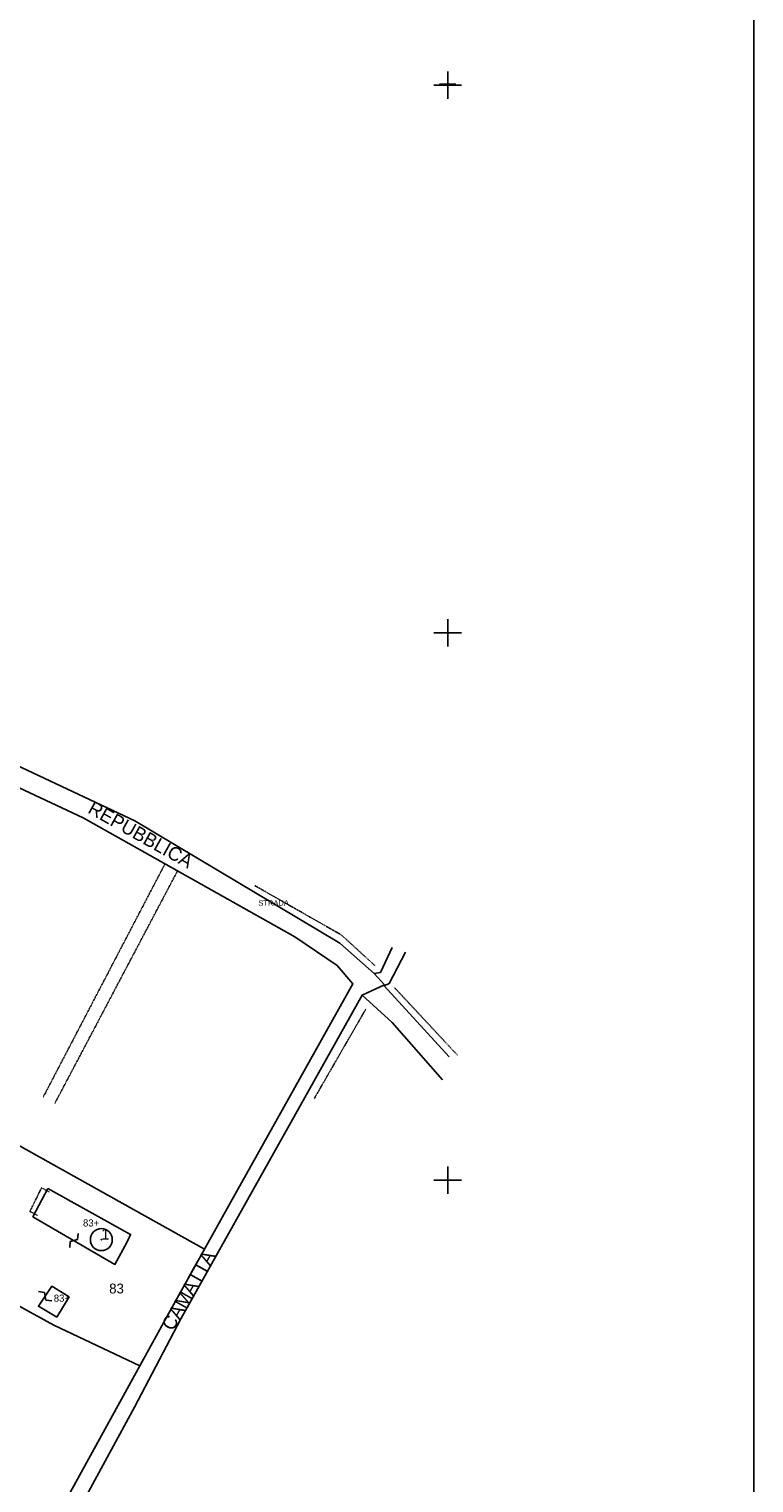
# Model space of a CAD drawing. Header units: metres. Extents: x 14620 to 16512, y -20587 to -19322.
# Tile 8 of 9: x 16247 to 16512, y -20311 to -19779. Entities that reach past the tile are written whole.
import ezdxf

# ---------------------------------------------------------------- set-up
doc = ezdxf.new("R2010")
doc.units = ezdxf.units.M
for name, pattern in [('CONTINUA', [0]), ('TRATTEGGIATA2', [0.3, 0.15, -0.15]), ('TRATTEGGIATA5', [0.3, 0.15, -0.15]), ('TRATTO-PUNTO', [0.4, 0.15, -0.125, 0, -0.125])]:
    doc.linetypes.add(name, pattern=pattern)
for name, color, linetype in [('CONFINE', 3, 'CONTINUA'), ('FABBRICATI', 1, 'CONTINUA'), ('FIDUCIALI', 5, 'CONTINUA'), ('LINEEVARIE', 6, 'CONTINUA'), ('PARTICELLE', 7, 'CONTINUA'), ('SIMBOLI', 6, 'CONTINUA'), ('STRADE', 8, 'CONTINUA'), ('TESTI', 3, 'CONTINUA')]:
    doc.layers.add(name, color=color, linetype=linetype)

# ---------------------------------------------------------------- blocks, each defined once
blk = doc.blocks.new('20', base_point=(5, 5))
at = {"layer": 'SIMBOLI'}
blk.add_circle((5, 5), 4, dxfattribs=at)
blk.add_point((5, 5), dxfattribs=at)
blk = doc.blocks.new('1', base_point=(5, 5))
at = {"layer": 'SIMBOLI'}
for p, q in [((5, 2), (5, 8)), ((2, 5), (8, 5))]:
    blk.add_line(p, q, dxfattribs=at)
blk = doc.blocks.new('3', base_point=(5, 5))
at = {"layer": 'SIMBOLI'}
for p, q in [((5, 0), (5, 10)), ((0, 5), (10, 5))]:
    blk.add_line(p, q, dxfattribs=at)
blk = doc.blocks.new('9', base_point=(5, 5))
at = {"layer": 'SIMBOLI'}
for p, q in [((2, 5), (4, 6)), ((4, 6), (6, 4)), ((6, 4), (8, 5))]:
    blk.add_line(p, q, dxfattribs=at)

msp = doc.modelspace()

# ---------------------------------------------------------------- linework, layer by layer
at = {"layer": 'CONFINE'}
msp.add_lwpolyline([(15745.27, -20203.388), (15921.468, -20303.473), (15925.766, -20295.612), (15931.162, -20285.743), (16127.511, -20391.669), (16198.248, -20429.734), (16202.938, -20432.226), (16244.111, -20359.014), (16285.487, -20282.914), (16302.378, -20250.741), (16368.736, -20132.408), (16376.923, -20128.624), (16373.134, -20124.539), (16360.566, -20113.479), (16285.541, -20068.738), (16136.775, -19998.782), (16083.196, -19972.873), (15752.558, -19792.112)], dxfattribs=at)
at = {"layer": 'FABBRICATI'}
for points in [[(16253.805, -20203.116), (16248.308, -20213.375), (16278.338, -20230.813), (16281.936, -20224.14), (16283.136, -20221.849), (16284.035, -20219.857), (16253.805, -20203.116)], [(16257.059, -20250.075), (16261.536, -20242.714), (16255.299, -20238.788), (16250.339, -20246.089), (16257.059, -20250.075)]]:
    msp.add_lwpolyline(points, close=True, dxfattribs=at)
at = {"layer": 'LINEEVARIE', "color": 2}
msp.add_lwpolyline([(14620, -20587), (14620, -19322), (16512, -19322), (16512, -20587), (14620, -20587)], dxfattribs=at)
at = {"layer": 'LINEEVARIE', "linetype": 'TRATTEGGIATA2'}
for points in [[(16296.636, -20084.451), (16252.134, -20169.597)], [(16256.346, -20171.972), (16301.214, -20087.02)]]:
    msp.add_lwpolyline(points, dxfattribs=at)
at = {"layer": 'LINEEVARIE', "linetype": 'TRATTO-PUNTO'}
for points in [[(16329.54, -20092.455), (16361.067, -20110.391), (16373.635, -20121.849)], [(16380.616, -20129.72), (16403.554, -20154.329)], [(16370.03, -20137.588), (16351.243, -20170.159)]]:
    msp.add_lwpolyline(points, dxfattribs=at)
at = {"layer": 'LINEEVARIE'}
for points in [[(16379.728, -20115.076), (16375.43, -20124.141), (16373.134, -20124.539)], [(16384.617, -20116.671), (16378.62, -20128.225), (16376.724, -20129.022), (16400.559, -20155.026)], [(16398.158, -20163.393), (16379.708, -20142.471), (16368.736, -20132.408)]]:
    msp.add_lwpolyline(points, dxfattribs=at)
at = {"layer": 'LINEEVARIE', "linetype": 'TRATTEGGIATA5'}
msp.add_lwpolyline([(16250.005, -20212.947), (16247.232, -20211.42), (16251.497, -20202.816), (16254.231, -20204.302)], dxfattribs=at)
at = {"layer": 'PARTICELLE'}
for points in [[(16242.616, -20187.054), (16311.08, -20225.289), (16320.631, -20208.222), (16365.346, -20128.323), (16365.346, -20128.323), (16359.562, -20121.647), (16344.099, -20111.085), (16266.678, -20067.639), (16089.476, -19984.728)], [(16198.248, -20429.734), (16287.442, -20267.811), (16255.998, -20253.021), (16215.294, -20230.686)]]:
    msp.add_lwpolyline(points, dxfattribs=at)
msp.add_lwpolyline([(16242.616, -20187.054), (16239.996, -20185.693), (16232.765, -20201.953), (16231.31, -20201.197), (16215.294, -20230.686), (16255.998, -20253.021), (16287.442, -20267.811), (16297.412, -20249.712), (16311.08, -20225.289), (16242.616, -20187.054)], close=True, dxfattribs=at)
at = {"layer": 'STRADE'}
for points in [[(15743.073, -19796.095), (15836.385, -19846.967), (15848.983, -19853.835), (15864.565, -19862.33), (15873.94, -19867.441), (15893.859, -19878.301), (15926.95, -19896.341), (16024.425, -19949.453), (16089.476, -19984.728), (16266.678, -20067.639), (16344.099, -20111.085), (16359.562, -20121.647), (16365.346, -20128.323), (16320.631, -20208.222), (16311.08, -20225.289), (16297.412, -20249.712), (16287.442, -20267.811), (16198.248, -20429.734)], [(16244.111, -20359.014), (16285.487, -20282.914), (16302.378, -20250.741), (16368.736, -20132.408), (16376.923, -20128.624), (16373.134, -20124.539), (16360.566, -20113.479), (16285.541, -20068.738), (16136.775, -19998.782), (16083.196, -19972.873), (15752.558, -19792.112)]]:
    msp.add_lwpolyline(points, dxfattribs=at)

# ---------------------------------------------------------------- block references
at = {"layer": 'FIDUCIALI'}
msp.add_blockref('20', (16273.354, -20221.748), dxfattribs=at)
at = {"layer": 'SIMBOLI'}
for name, p in [('3', (16400, -19800)), ('1', (16400.029, -19799.629)), ('3', (16400, -20000)), ('3', (16400, -20200))]:
    msp.add_blockref(name, p, dxfattribs=at)
for p, rotation in [((16263.323, -20222.094), 59.878), ((16252.819, -20242.438), 325.808)]:
    msp.add_blockref('9', p, dxfattribs=dict(at, rotation=rotation))

# ---------------------------------------------------------------- texts
at = {"layer": 'FABBRICATI', "color": 7}
for p in [(16266.651, -20216.965), (16255.978, -20244.432)]:
    msp.add_text('83+', height=2.6, dxfattribs=at).set_placement(p)
at = {"layer": 'FIDUCIALI'}
msp.add_text('1', height=4, dxfattribs=at).set_placement((16273.354, -20221.748))
at = {"layer": 'PARTICELLE', "color": 7}
msp.add_text('83', height=3.6, dxfattribs=at).set_placement((16276.226, -20241.418))
at = {"layer": 'STRADE', "color": 7}
msp.add_text('STRADA', height=2, dxfattribs=at).set_placement((16330.745, -20099.763))
at = {"layer": 'TESTI', "color": 3}
for s, rotation, p in [('REPUBBLICA', 330.793, (16268.039, -20065.626)), ('CAMATTA', 60.738, (16299.502, -20255.425))]:
    msp.add_text(s, height=5, rotation=rotation, dxfattribs=at).set_placement(p)

doc.saveas('drawing.dxf')
